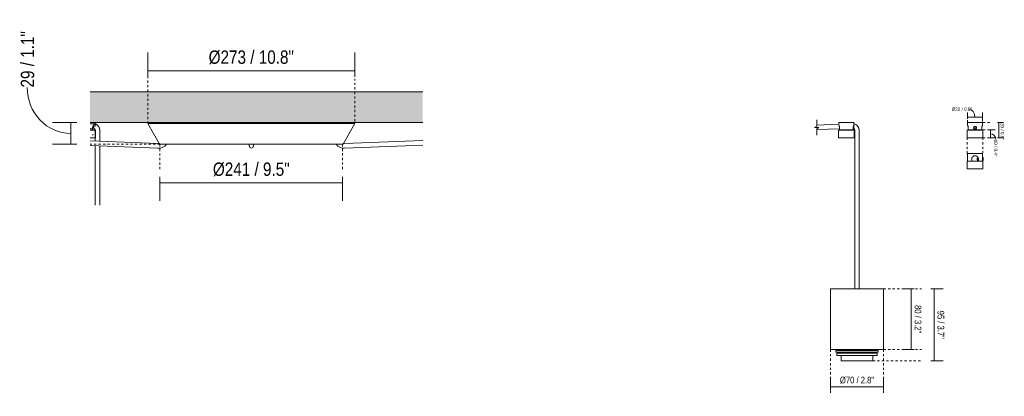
# Model space of a CAD drawing. Header units: millimetres. Extents: x 5395 to 10097, y 397 to 7363.
# Tile 7 of 8: x 8748 to 10048, y 1638 to 2136. Entities that reach past the tile are written whole.
import ezdxf

# ---------------------------------------------------------------- set-up
doc = ezdxf.new("R2010")
doc.units = ezdxf.units.MM
doc.linetypes.add('Dash', pattern=[6, 3, -3])
doc.layers.add('A-ANNO-DIMS', color=7, linetype='Dash', lineweight=9, true_color=0xd2d2d2)
for name, color, linetype, lineweight in [('A-ANNO-DIMS-2', 7, 'Continuous', 9), ('A-ANNO-DIMS-4', 7, 'Continuous', 9), ('A-ANNO-DIMS-8', 7, 'Continuous', 9), ('A-CLNG', 7, 'Continuous', 9), ('E-LITE-EQPM', 7, 'Continuous', 20)]:
    doc.layers.add(name, color=color, linetype=linetype, lineweight=lineweight)
doc.styles.add('Arial Narrow_3', font='ARIALN.TTF', dxfattribs={"height": 17.6})
doc.styles.add('Arial Narrow_4', font='ARIALN.TTF', dxfattribs={"height": 8.8})
doc.styles.add('Arial Narrow_5', font='ARIALN.TTF', dxfattribs={"height": 4.4})
doc.dimstyles.new('FARO_-_2_2mm_Arial_Narrow_mm_Inch_Left_1', dxfattribs={"dimscale": 304.8, "dimtxt": 18.012385, "dimasz": 0, "dimexe": 0.07874, "dimexo": 0.0625, "dimgap": 0.013123, "dimtad": 1, "dimdec": 0, "dimzin": 0, "dimdsep": 46, "dimtxsty": 'Arial Narrow_3', "dimblk1": 'NONE', "dimblk2": 'NONE', "dimsah": 1, "dimcen": 0.09, "dimadec": 0, "dimazin": 0, "dimtfac": 1, "dimtdec": 4, "dimtix": 1, "dimtmove": 1, "dimatfit": 3, "dimfxl": 0.026247, "dimfxlon": 1, "dimtvp": 1, "dimtolj": 1, "dimtzin": 0, "dimarcsym": 2})
doc.dimstyles.new('FARO_-_2_2mm_Arial_Narrow_mm_Inch_Right_1', dxfattribs={"dimscale": 304.8, "dimtxt": 18.012385, "dimasz": 0, "dimexe": 0.07874, "dimexo": 0.0625, "dimgap": 0.013123, "dimtad": 1, "dimdec": 0, "dimzin": 0, "dimdsep": 46, "dimtxsty": 'Arial Narrow_3', "dimblk1": 'NONE', "dimblk2": 'NONE', "dimsah": 1, "dimcen": 0.09, "dimadec": 0, "dimazin": 0, "dimtfac": 1, "dimtdec": 4, "dimtix": 1, "dimtmove": 0, "dimatfit": 3, "dimfxl": 0.026247, "dimfxlon": 1, "dimtvp": 1, "dimtolj": 1, "dimtzin": 0, "dimarcsym": 2})
doc.dimstyles.new('FARO_-_2_2mm_Arial_Narrow_mm_Inch_Right_2', dxfattribs={"dimscale": 304.8, "dimtxt": 9.006193, "dimasz": 0, "dimexe": 0.03937, "dimexo": 0.0625, "dimgap": 0.006562, "dimtad": 1, "dimdec": 0, "dimzin": 0, "dimdsep": 46, "dimtxsty": 'Arial Narrow_4', "dimblk1": 'NONE', "dimblk2": 'NONE', "dimsah": 1, "dimcen": 0.09, "dimadec": 0, "dimazin": 0, "dimtfac": 1, "dimtdec": 4, "dimtix": 1, "dimtmove": 0, "dimatfit": 3, "dimfxl": 0.013123, "dimfxlon": 1, "dimtvp": 1, "dimtolj": 1, "dimtzin": 0, "dimarcsym": 2})
doc.dimstyles.new('FARO_-_2_2mm_Arial_Narrow_mm_Inch_Right_3', dxfattribs={"dimscale": 304.8, "dimtxt": 4.503096, "dimasz": 0, "dimexe": 0.019685, "dimexo": 0.0625, "dimgap": 0.003281, "dimtad": 1, "dimdec": 0, "dimzin": 0, "dimdsep": 46, "dimtxsty": 'Arial Narrow_5', "dimblk1": 'NONE', "dimblk2": 'NONE', "dimsah": 1, "dimcen": 0.09, "dimadec": 0, "dimazin": 0, "dimtfac": 1, "dimtdec": 4, "dimtix": 1, "dimtmove": 1, "dimatfit": 3, "dimfxl": 0.006562, "dimfxlon": 1, "dimtvp": 1, "dimtolj": 1, "dimtzin": 0, "dimarcsym": 2})
doc.dimstyles.new('FARO_-_2_2mm_Arial_Narrow_mm_Inch_Right_4', dxfattribs={"dimscale": 304.8, "dimtxt": 4.503096, "dimasz": 0, "dimexe": 0.019685, "dimexo": 0.0625, "dimgap": 0.003281, "dimtad": 1, "dimdec": 0, "dimzin": 0, "dimdsep": 46, "dimtxsty": 'Arial Narrow_5', "dimblk1": 'NONE', "dimblk2": 'NONE', "dimsah": 1, "dimcen": 0.09, "dimadec": 0, "dimazin": 0, "dimtfac": 1, "dimtdec": 4, "dimtix": 1, "dimtmove": 0, "dimatfit": 3, "dimfxl": 0.006562, "dimfxlon": 1, "dimtvp": 1, "dimtolj": 1, "dimtzin": 0, "dimarcsym": 2})

# ---------------------------------------------------------------- blocks, each defined once
blk = doc.blocks.new('68593-5L_ 68594-5L KOMBO200 - 64314-44-5L SAMBA Black_ribbon beige pendant lamp ø450-5L-712902-Alzado_PDF FLORON')
at = {"layer": 'E-LITE-EQPM', "lineweight": 9}
for p, q in [((7348.3, 1990), (7345, 1990)), ((7345.1, 2000), (7350.9, 2000)), ((7350.2, 1998.2), (7345.1, 1998.1)), ((7348.3, 1990), (7348.3, 1992.7)), ((7348.5, 1990), (7348.5, 1989.8)), ((7351.6, 1990), (7348.5, 1990)), ((7351.4, 1998.2), (7350.2, 1998.2)), ((7350.2, 1992.2), (7350.4, 1992.2)), ((7350.9, 2000), (7351.8, 2000)), ((7351.8, 1994.4), (7351.8, 2000)), ((7351.8, 1989.5), (7351.8, 1983.8)), ((7352.1, 1979.8), (7352.1, 1989.3)), ((7357.8, 1983.8), (7357.8, 1989.5)), ((7345.1, 1979.8), (7351.2, 1979.8)), ((7347.9, 1983.3), (7349.5, 1983.8)), ((7351.2, 1979.8), (7351.9, 1979.8)), ((7351.8, 1983.8), (7351.8, 1975.4)), ((7357.8, 1975.2), (7357.8, 1983.8)), ((7351.8, 1969.2), (7351.8, 1890.8)), ((7357.8, 1890.8), (7357.8, 1969))]:
    blk.add_line(p, q, dxfattribs=at)
at = {"layer": 'E-LITE-EQPM', "lineweight": 9, "flags": 128}
for points in [[(7345.1, 1992.1), (7348.5, 1992.2), (7350.2, 1992.2)], [(7350.7, 1989.8), (7350.6, 1989.8), (7350.4, 1989.8), (7350.2, 1989.8), (7350, 1989.8), (7349.8, 1989.8), (7349.6, 1989.8), (7349.3, 1989.8), (7349.1, 1989.8), (7348.8, 1989.8), (7348.5, 1989.8), (7348.2, 1989.8), (7347.9, 1989.8), (7347.6, 1989.8), (7347.3, 1989.8), (7347, 1989.8), (7346.6, 1989.8), (7346.3, 1989.8), (7345.9, 1989.8), (7345.6, 1989.8), (7345.2, 1989.8), (7345.1, 1989.8)], [(7350.2, 1992.3), (7350.3, 1992.2), (7350.4, 1992.2), (7350.5, 1992.1), (7350.6, 1992), (7350.7, 1992), (7350.7, 1991.9), (7350.8, 1991.8), (7350.9, 1991.8), (7351, 1991.7), (7351, 1991.6), (7351.1, 1991.5), (7351.2, 1991.4), (7351.3, 1991.3), (7351.3, 1991.2), (7351.4, 1991.1), (7351.4, 1991), (7351.5, 1990.9), (7351.5, 1990.8), (7351.6, 1990.6), (7351.6, 1990.5), (7351.6, 1990.4), (7351.7, 1990.3), (7351.7, 1990.1), (7351.7, 1990), (7351.7, 1989.9), (7351.8, 1989.7), (7351.8, 1989.6), (7351.8, 1989.5)], [(7350.6, 1989.8), (7350.7, 1989.8), (7350.9, 1989.8), (7351, 1989.8), (7351.1, 1989.8), (7351.3, 1989.8), (7351.3, 1989.8), (7351.4, 1989.8), (7351.5, 1989.8), (7351.5, 1989.8), (7351.5, 1989.8), (7351.6, 1989.8), (7351.6, 1989.8)], [(7351.6, 1989.8), (7351.6, 1989.8), (7351.5, 1989.8), (7351.5, 1989.8), (7351.4, 1989.8), (7351.4, 1989.8), (7351.3, 1989.8), (7351.2, 1989.8), (7351.1, 1989.8), (7350.9, 1989.8), (7350.8, 1989.8), (7350.7, 1989.8)], [(7357.8, 1989.5), (7357.8, 1989.8), (7357.7, 1990.2), (7357.7, 1990.5), (7357.7, 1990.9), (7357.6, 1991.2), (7357.5, 1991.6), (7357.4, 1991.9), (7357.4, 1992.3), (7357.2, 1992.6), (7357.1, 1992.9), (7357, 1993.2), (7356.8, 1993.6), (7356.7, 1993.9), (7356.5, 1994.2), (7356.3, 1994.5), (7356.1, 1994.8), (7355.9, 1995.1), (7355.7, 1995.3), (7355.5, 1995.6), (7355.3, 1995.9), (7355, 1996.1), (7354.8, 1996.4), (7354.5, 1996.6), (7354.2, 1996.8), (7353.9, 1997), (7353.6, 1997.2), (7353.3, 1997.4), (7353, 1997.6), (7352.7, 1997.7), (7352.4, 1997.9), (7352.1, 1998), (7351.7, 1998.1), (7351.5, 1998.2)], [(7351.6, 1989.8), (7351.6, 1989.8), (7351.6, 1989.8), (7351.6, 1989.8), (7351.6, 1989.8), (7351.7, 1989.8), (7351.7, 1989.8), (7351.7, 1989.8), (7351.7, 1989.7), (7351.7, 1989.7), (7351.8, 1989.7), (7351.8, 1989.7), (7351.8, 1989.7), (7351.8, 1989.7), (7351.8, 1989.7), (7351.8, 1989.7), (7351.9, 1989.7), (7351.9, 1989.7), (7351.9, 1989.6), (7351.9, 1989.6), (7351.9, 1989.6), (7351.9, 1989.6), (7351.9, 1989.6), (7352, 1989.6), (7352, 1989.6), (7352, 1989.5), (7352, 1989.5), (7352, 1989.5), (7352, 1989.5), (7352, 1989.5), (7352, 1989.5), (7352, 1989.4), (7352, 1989.4), (7352, 1989.4), (7352.1, 1989.4), (7352.1, 1989.4), (7352.1, 1989.3), (7352.1, 1989.3), (7352.1, 1989.3), (7352.1, 1989.3), (7352.1, 1989.3)]]:
    blk.add_lwpolyline(points, dxfattribs=at)
at = {"layer": 'E-LITE-EQPM', "lineweight": 9}
for points, knots in [([(7348.3, 1992.7), (7348.3, 1993), (7348.4, 1993.6), (7348.7, 1994.8), (7349.1, 1995.5), (7349.4, 1995.9)], [0, 0, 0, 0, 0.1428571, 0.2857143, 0.5380217, 0.5380217, 0.5380217, 0.5380217]), ([(7351.4, 1998.2), (7351.2, 1998.2), (7350.7, 1997.9), (7350.2, 1996.9), (7349.9, 1995.7), (7349.7, 1994.9), (7349.7, 1994.2), (7349.7, 1993.7), (7349.7, 1993.3), (7349.8, 1992.9), (7349.9, 1992.6), (7350, 1992.5), (7350.1, 1992.4)], [-1, -1, -1, -1, -0.8333333, -0.6666667, -0.5555556, -0.4444444, -0.3888889, -0.3333333, -0.2777778, -0.2222222, -0.1666667, -0.1111111, -0.1111111, -0.1111111, -0.1111111])]:
    blk.add_open_spline(points, degree=3, knots=knots, dxfattribs=at)
blk.add_open_spline([(7351.4, 1998.2), (7351.5, 1998.2), (7351.7, 1998.1), (7351.8, 1998)], degree=3, dxfattribs=at)
blk = doc.blocks.new('64314-1 cable   _Suspended_tensor - 64314 MAMBO_CONGA_SAMBA Black structure pendant lamp with tensioner-568983-Alzado_PDF FLORON')
at = {"layer": 'E-LITE-EQPM'}
for p, q in [((7422, 1998.9), (7421.1, 1998.4)), ((7421.1, 1998.4), (7436.3, 1972.2)), ((7421.1, 1998.4), (7421.5, 1998.4)), ((7422, 1998.9), (7422.4, 1998.9)), ((7422.1, 1998.4), (7423, 1998.4)), ((7423, 1998.9), (7423.9, 1998.9)), ((7424.3, 1998.4), (7425.8, 1998.4)), ((7425.1, 1998.9), (7426.6, 1998.9)), ((7427.6, 1998.4), (7429.8, 1998.4)), ((7428.5, 1998.9), (7430.6, 1998.9)), ((7432.2, 1998.4), (7434.9, 1998.4)), ((7433, 1998.9), (7435.7, 1998.9)), ((7437.9, 1998.4), (7441, 1998.4)), ((7438.6, 1998.9), (7441.9, 1998.9)), ((7444.5, 1998.4), (7448.4, 1998.4)), ((7444.8, 1999.4), (7444.7, 1998.9)), ((7445.4, 1998.9), (7449.1, 1998.9)), ((7452.4, 1998.4), (7456.5, 1998.4)), ((7453, 1998.9), (7457.3, 1998.9)), ((7461.6, 1998.9), (7466.8, 1998.9)), ((7461.6, 1998.4), (7465.9, 1998.4)), ((7470.2, 1998.4), (7475.4, 1998.4)), ((7471.9, 1998.9), (7477.1, 1998.9)), ((7480.5, 1998.4), (7487.4, 1998.4)), ((7482.2, 1998.9), (7487.4, 1998.9)), ((7492.5, 1998.9), (7497.7, 1998.9)), ((7492.5, 1998.4), (7497.7, 1998.4)), ((7504.6, 1998.9), (7509.7, 1998.9)), ((7504.6, 1998.4), (7509.7, 1998.4)), ((7516.6, 1998.9), (7523.4, 1998.9)), ((7516.6, 1998.4), (7521.7, 1998.4)), ((7528.6, 1998.9), (7535.5, 1998.9)), ((7528.6, 1998.4), (7535.5, 1998.4)), ((7540.6, 1998.4), (7547.5, 1998.4)), ((7542.3, 1998.9), (7547.5, 1998.9)), ((7554.4, 1998.9), (7557.8, 1998.9)), ((7554.4, 1998.4), (7557.8, 1998.4)), ((7557.8, 1998.9), (7561.2, 1998.9)), ((7557.8, 1998.4), (7561.2, 1998.4)), ((7568.1, 1998.9), (7575, 1998.9)), ((7568.1, 1998.4), (7575, 1998.4)), ((7580.1, 1998.9), (7587, 1998.9)), ((7580.1, 1998.4), (7587, 1998.4)), ((7592.1, 1998.9), (7599, 1998.9)), ((7593.8, 1998.4), (7599, 1998.4)), ((7605.9, 1998.9), (7611, 1998.9)), ((7605.9, 1998.4), (7611, 1998.4)), ((7617.9, 1998.9), (7623, 1998.9)), ((7617.9, 1998.4), (7623, 1998.4)), ((7628.2, 1998.9), (7633.3, 1998.9)), ((7629, 1998.4), (7635.1, 1998.4)), ((7639.2, 1998.9), (7644.3, 1998.9)), ((7640.2, 1998.4), (7645.4, 1998.4)), ((7648.8, 1998.9), (7653.9, 1998.9)), ((7649.8, 1998.4), (7654.5, 1998.4)), ((7658.3, 1998.9), (7662.5, 1998.9)), ((7659.1, 1998.4), (7663.2, 1998.4)), ((7666.6, 1998.9), (7670.3, 1998.9)), ((7667.3, 1998.4), (7671.1, 1998.4)), ((7671, 1998.9), (7670.8, 1999.4)), ((7673.8, 1998.9), (7677.1, 1998.9)), ((7674.6, 1998.4), (7677.8, 1998.4)), ((7679.4, 1972.2), (7694.5, 1998.4)), ((7680, 1998.9), (7682.7, 1998.9)), ((7680.8, 1998.4), (7683.5, 1998.4)), ((7685.1, 1998.9), (7687.2, 1998.9)), ((7685.9, 1998.4), (7688, 1998.4)), ((7689, 1998.9), (7690.6, 1998.9)), ((7689.9, 1998.4), (7691.4, 1998.4)), ((7691.8, 1998.9), (7692.7, 1998.9)), ((7692.6, 1998.4), (7693.6, 1998.4)), ((7693.3, 1998.9), (7693.7, 1998.9)), ((7694.5, 1998.4), (7693.7, 1998.9)), ((7694.2, 1998.4), (7694.5, 1998.4)), ((7437.1, 1971.3), (7436.7, 1971.5)), ((7457, 1971.1), (7464.3, 1971.1)), ((7482.1, 1971.1), (7514.7, 1971.1)), ((7530.5, 1971.1), (7539, 1971.1)), ((7554.8, 1970.1), (7554.8, 1969.2)), ((7554.8, 1969.2), (7554.8, 1969)), ((7554.8, 1969), (7554.8, 1969)), ((7557.8, 1971.1), (7557.8, 1971.1)), ((7560.8, 1969.2), (7560.8, 1970.1)), ((7560.8, 1969), (7560.8, 1969.2)), ((7560.8, 1969), (7560.8, 1969)), ((7576.7, 1971.1), (7596.6, 1971.1)), ((7609.3, 1971.1), (7609.3, 1971.1)), ((7623.3, 1971.1), (7633.6, 1971.1)), ((7651.4, 1971.1), (7668.5, 1971.1)), ((7669.8, 1971.1), (7668.5, 1971.1)), ((7679, 1971.6), (7678.2, 1971.1))]:
    blk.add_line(p, q, dxfattribs=at)
at = {"layer": 'E-LITE-EQPM', "flags": 128}
for points in [[(7444.8, 1999.4), (7445.3, 2000), (7445.6, 2000)], [(7670.4, 1999.8), (7670.8, 1999.6), (7670.8, 1999.4)], [(7445.9, 1971.1), (7452.3, 1971.1), (7460.4, 1971.1), (7470, 1971.1), (7481, 1971.1), (7493.2, 1971.1), (7506.4, 1971.1), (7520.4, 1971.1), (7535, 1971.1), (7549.9, 1971.1), (7557.8, 1971.1)], [(7554.8, 1971.1), (7554.8, 1969.7), (7554.8, 1969)], [(7557.8, 1966), (7555.7, 1966.9), (7554.8, 1969)], [(7557.8, 1971.1), (7572.9, 1971.1), (7587.7, 1971.1), (7602.1, 1971.1), (7615.7, 1971.1), (7628.4, 1971.1), (7640.1, 1971.1), (7650.4, 1971.1), (7659.3, 1971.1), (7666.6, 1971.1), (7669.8, 1971.1)], [(7560.8, 1969), (7559.9, 1966.8), (7557.8, 1966)], [(7560.8, 1969), (7560.8, 1969.9), (7560.8, 1971.1)]]:
    blk.add_lwpolyline(points, dxfattribs=at)
at = {"layer": 'E-LITE-EQPM'}
for centre, major_axis, ratio, start_param, end_param in [((7557.8, 1969.2), (-3, 0), 0.999241, 0, 0.036829), ((7557.8, 1969.2), (3, 0), 0.99562, 3.141593, 3.178555), ((7557.8, 1969.2), (3, 0), 0.99562, 3.141593, 3.178555), ((7557.8, 1969.1), (3, 0), 0.99562, 3.141593, 3.178555), ((7557.8, 1969.1), (3, 0), 0.99562, 3.403392, 3.443058), ((7557.8, 1969.1), (3, 0), 0.99562, 5.98172, 6.021386), ((7557.8, 1969.2), (3, 0), 0.999241, 6.246357, 6.283185), ((7557.8, 1969.2), (3, 0), 0.99562, 6.246223, 6.283185), ((7557.8, 1969.2), (3, 0), 0.99562, 6.246223, 6.283185), ((7557.8, 1969.1), (3, 0), 0.99562, 6.246223, 6.283185)]:
    blk.add_ellipse(centre, major_axis=major_axis, ratio=ratio, start_param=start_param, end_param=end_param, dxfattribs=at)
blk = doc.blocks.new('64314-1 cable   _Suspended_tensor - 64314 MAMBO_CONGA_SAMBA Black structure pendant lamp with tensioner-570366-Alzado_PDF FLORON')
at = {"layer": 'E-LITE-EQPM'}
for p, q in [((7422, 1998.9), (7421.1, 1998.4)), ((7421.1, 1998.4), (7436.3, 1972.2)), ((7421.1, 1998.4), (7421.2, 1998.4)), ((7421.5, 1998.4), (7422.1, 1998.4)), ((7422, 1998.9), (7422.1, 1998.9)), ((7422.4, 1998.9), (7423, 1998.9)), ((7423, 1998.4), (7424.3, 1998.4)), ((7423.9, 1998.9), (7425.1, 1998.9)), ((7425.8, 1998.4), (7427.6, 1998.4)), ((7426.6, 1998.9), (7428.5, 1998.9)), ((7429.8, 1998.4), (7432.2, 1998.4)), ((7430.6, 1998.9), (7433, 1998.9)), ((7434.9, 1998.4), (7437.9, 1998.4)), ((7435.7, 1998.9), (7438.6, 1998.9)), ((7441, 1998.4), (7444.5, 1998.4)), ((7441.9, 1998.9), (7445.4, 1998.9)), ((7444.8, 1999.4), (7444.7, 1998.9)), ((7448.4, 1998.4), (7452.4, 1998.4)), ((7449.1, 1998.9), (7453, 1998.9)), ((7456.5, 1998.4), (7461.6, 1998.4)), ((7457.3, 1998.9), (7461.6, 1998.9)), ((7465.9, 1998.4), (7470.2, 1998.4)), ((7466.8, 1998.9), (7471.9, 1998.9)), ((7475.4, 1998.4), (7480.5, 1998.4)), ((7477.1, 1998.9), (7482.2, 1998.9)), ((7487.4, 1998.9), (7492.5, 1998.9)), ((7487.4, 1998.4), (7492.5, 1998.4)), ((7497.7, 1998.9), (7504.6, 1998.9)), ((7497.7, 1998.4), (7504.6, 1998.4)), ((7509.7, 1998.9), (7516.6, 1998.9)), ((7509.7, 1998.4), (7516.6, 1998.4)), ((7521.7, 1998.9), (7528.6, 1998.9)), ((7521.7, 1998.4), (7528.6, 1998.4)), ((7535.5, 1998.9), (7542.3, 1998.9)), ((7535.5, 1998.4), (7542.3, 1998.4)), ((7547.5, 1998.9), (7554.4, 1998.9)), ((7547.5, 1998.4), (7554.4, 1998.4)), ((7561.2, 1998.9), (7568.1, 1998.9)), ((7561.2, 1998.4), (7568.1, 1998.4)), ((7573.2, 1998.9), (7580.1, 1998.9)), ((7573.2, 1998.4), (7580.1, 1998.4)), ((7587, 1998.9), (7593.9, 1998.9)), ((7587, 1998.4), (7593.9, 1998.4)), ((7599, 1998.9), (7605.9, 1998.9)), ((7599, 1998.4), (7605.9, 1998.4)), ((7611, 1998.9), (7617.9, 1998.9)), ((7611, 1998.4), (7617.9, 1998.4)), ((7623, 1998.9), (7628.2, 1998.9)), ((7623, 1998.4), (7629, 1998.4)), ((7633.3, 1998.9), (7639.2, 1998.9)), ((7635, 1998.4), (7640.2, 1998.4)), ((7644.3, 1998.9), (7648.8, 1998.9)), ((7645.3, 1998.4), (7649.8, 1998.4)), ((7653.9, 1998.9), (7658.3, 1998.9)), ((7654.5, 1998.4), (7659.1, 1998.4)), ((7662.5, 1998.9), (7666.6, 1998.9)), ((7663.2, 1998.4), (7667.3, 1998.4)), ((7670.3, 1998.9), (7673.8, 1998.9)), ((7671, 1998.9), (7670.8, 1999.4)), ((7671.1, 1998.4), (7674.6, 1998.4)), ((7677.1, 1998.9), (7680, 1998.9)), ((7677.8, 1998.4), (7680.8, 1998.4)), ((7679.4, 1972.2), (7694.5, 1998.4)), ((7682.7, 1998.9), (7685.1, 1998.9)), ((7683.5, 1998.4), (7685.9, 1998.4)), ((7687.2, 1998.9), (7689, 1998.9)), ((7688, 1998.4), (7689.9, 1998.4)), ((7690.6, 1998.9), (7691.8, 1998.9)), ((7691.4, 1998.4), (7692.6, 1998.4)), ((7692.7, 1998.9), (7693.3, 1998.9)), ((7693.6, 1998.9), (7693.7, 1998.9)), ((7693.6, 1998.4), (7694.2, 1998.4)), ((7694.5, 1998.4), (7693.7, 1998.9)), ((7694.5, 1998.4), (7694.5, 1998.4)), ((7437.1, 1971.3), (7436.7, 1971.5)), ((7457, 1971.1), (7464.3, 1971.1)), ((7482.1, 1971.1), (7514.7, 1971.1)), ((7530.5, 1971.1), (7539, 1971.1)), ((7557.8, 1971.1), (7557.8, 1971.1)), ((7576.7, 1971.1), (7596.6, 1971.1)), ((7609.3, 1971.1), (7609.3, 1971.1)), ((7623.3, 1971.1), (7633.6, 1971.1)), ((7651.4, 1971.1), (7668.5, 1971.1)), ((7669.8, 1971.1), (7668.5, 1971.1)), ((7670.5, 1970.4), (7670.6, 1970.3)), ((7679, 1971.6), (7678.2, 1971.1)), ((7680.8, 1972.1), (7679.4, 1972.3))]:
    blk.add_line(p, q, dxfattribs=at)
at = {"layer": 'E-LITE-EQPM', "flags": 128}
for points in [[(7444.8, 1999.4), (7445.3, 2000), (7445.6, 2000)], [(7670.5, 1999.8), (7670.8, 1999.6), (7670.8, 1999.4)], [(7445.9, 1971.1), (7452.3, 1971.1), (7460.4, 1971.1), (7470, 1971.1), (7481, 1971.1), (7493.2, 1971.1), (7506.4, 1971.1), (7520.4, 1971.1), (7535, 1971.1), (7549.9, 1971.1), (7565, 1971.1), (7580, 1971.1), (7594.6, 1971.1), (7608.6, 1971.1), (7621.9, 1971.1), (7634.1, 1971.1), (7645.2, 1971.1), (7654.8, 1971.1), (7663, 1971.1), (7669.5, 1971.1), (7669.8, 1971.1)], [(7679.3, 1966.1), (7679.4, 1966), (7679.8, 1966)]]:
    blk.add_lwpolyline(points, dxfattribs=at)
blk = doc.blocks.new('64314-1 cable   _Suspended_tensor - 64314 MAMBO_CONGA_SAMBA Black structure pendant lamp with tensioner-570366-Alzado_PDF LH')
at = {"layer": 'E-LITE-EQPM'}
for p, q in [((8333.7, 1997.6), (8304.6, 1996.4)), ((8304.6, 1990.4), (8334.7, 1991.6)), ((8333.4, 1989.3), (8333.4, 1979.8)), ((8333.7, 2000), (8333.7, 1997.2)), ((8333.7, 2000), (8353.7, 2000)), ((8333.8, 1989.7), (8333.9, 1989.8)), ((8334.7, 1992.7), (8334.7, 1990)), ((8352.7, 1990), (8334.7, 1990)), ((8338.3, 1990), (8338.3, 1989.8)), ((8349.1, 1989.8), (8349.1, 1990)), ((8352.7, 1990), (8352.7, 1992.7)), ((8352.7, 1992.2), (8353.1, 1992.2)), ((8354.2, 1998.2), (8353.6, 1998.2)), ((8353.7, 1997.7), (8353.7, 2000)), ((8354, 1979.8), (8354, 1989.3)), ((8354.8, 1989.5), (8354.8, 1983.8)), ((8360.9, 1983.8), (8360.9, 1989.5)), ((8333.4, 1979.8), (8354, 1979.8)), ((8354.8, 1983.8), (8354.8, 1780)), ((8360.9, 1780), (8360.9, 1983.8)), ((8330.1, 1698.7), (8330.1, 1696.7)), ((8330.1, 1698.7), (8375.2, 1698.7)), ((8330.1, 1696.7), (8375.2, 1696.7)), ((8331.1, 1695.1), (8331.1, 1692.2)), ((8331.1, 1695.1), (8374.5, 1695.1)), ((8331.1, 1692.2), (8374.5, 1692.2)), ((8337.1, 1692.2), (8337.1, 1685.2)), ((8337.8, 1696.7), (8337.8, 1695.1)), ((8340.1, 1700), (8340.1, 1698.7)), ((8374.5, 1695.1), (8384.5, 1695.1)), ((8374.5, 1692.2), (8384.5, 1692.2)), ((8375.2, 1698.7), (8385.6, 1698.7)), ((8375.2, 1696.7), (8385.6, 1696.7)), ((8375.6, 1698.7), (8375.6, 1700)), ((8377.9, 1695.1), (8377.9, 1696.7)), ((8378.6, 1685.2), (8378.6, 1692.2)), ((8384.6, 1692.2), (8384.6, 1695.1)), ((8385.6, 1696.7), (8385.6, 1698.7)), ((8337.1, 1685.2), (8370.8, 1685.2)), ((8370.8, 1685.2), (8378.6, 1685.2))]:
    blk.add_line(p, q, dxfattribs=at)
at = {"layer": 'E-LITE-EQPM', "flags": 128}
for points in [[(8333.4, 1989.3), (8333.6, 1989.7), (8333.7, 1989.7)], [(8353.5, 1989.8), (8353, 1989.8), (8351.7, 1989.8), (8349.7, 1989.8), (8347.1, 1989.8), (8344.2, 1989.8), (8341.2, 1989.8), (8338.5, 1989.8), (8336.2, 1989.8), (8334.7, 1989.8), (8333.9, 1989.8), (8333.9, 1989.8)], [(8353.1, 1992.2), (8354.4, 1991.1), (8354.8, 1989.6), (8354.8, 1989.5)], [(8353.3, 1989.8), (8353.4, 1989.8), (8353.5, 1989.8)], [(8353.7, 1989.6), (8353.9, 1989.5), (8354, 1989.3)], [(8360.9, 1989.5), (8360.4, 1992.3), (8359.1, 1994.8), (8357.1, 1996.8), (8354.5, 1998.1), (8354.2, 1998.2)]]:
    blk.add_lwpolyline(points, dxfattribs=at)
at = {"layer": 'E-LITE-EQPM'}
for points, knots in [([(8334, 1996.2), (8334.1, 1996), (8334.2, 1995.5), (8334.4, 1994.9), (8334.5, 1994.5), (8334.6, 1994.1), (8334.6, 1993.8), (8334.7, 1993.3), (8334.7, 1992.9), (8334.7, 1992.7)], [0.4004282, 0.4004282, 0.4004282, 0.4004282, 0.5714286, 0.6785714, 0.7321429, 0.7857143, 0.8392857, 0.8928571, 1, 1, 1, 1]), ([(8352.7, 1992.7), (8352.7, 1993), (8352.7, 1993.6), (8352.9, 1994.8), (8353.1, 1995.6), (8353.3, 1996)], [0, 0, 0, 0, 0.1428571, 0.2857143, 0.5474976, 0.5474976, 0.5474976, 0.5474976]), ([(8354.2, 1998.2), (8354.2, 1998.2), (8354.1, 1997.9), (8354, 1996.9), (8353.8, 1995.7), (8353.7, 1994.9), (8353.5, 1994.2), (8353.5, 1993.7), (8353.4, 1993.3), (8353.3, 1992.9), (8353.2, 1992.6), (8353.2, 1992.3), (8353.2, 1992.2), (8353.1, 1992.2)], [-1, -1, -1, -1, -0.833333, -0.666667, -0.555556, -0.444444, -0.388889, -0.333333, -0.277778, -0.222222, -0.166667, -0.111111, 0, 0, 0, 0])]:
    blk.add_open_spline(points, degree=3, knots=knots, dxfattribs=at)
blk = doc.blocks.new('canopy_soporte - canopy-557651-Alzado_PDF SP')
at = {"layer": 'E-LITE-EQPM'}
for p, q in [((5546.7, 1989.3), (5546.7, 1979.8)), ((5547, 2000), (5547, 1997)), ((5547, 2000), (5567, 2000)), ((5548, 1992.7), (5548, 1990)), ((5566, 1990), (5548, 1990)), ((5551.6, 1990), (5551.6, 1989.8)), ((5555.5, 1993.3), (5557, 1994.4)), ((5556.1, 1991.5), (5555.5, 1993.3)), ((5557, 1991.5), (5556.1, 1991.5)), ((5557, 1994.4), (5558.5, 1993.3)), ((5557.9, 1991.5), (5557, 1991.5)), ((5558.5, 1993.3), (5557.9, 1991.5)), ((5562.4, 1989.8), (5562.4, 1990)), ((5566, 1990), (5566, 1992.7)), ((5567, 1997), (5567, 2000)), ((5567.3, 1979.8), (5567.3, 1989.3)), ((5546.7, 1979.8), (5567.3, 1979.8))]:
    blk.add_line(p, q, dxfattribs=at)
at = {"layer": 'E-LITE-EQPM', "flags": 128}
for points in [[(5546.7, 1989.3), (5546.9, 1989.7), (5547, 1989.7)], [(5566.8, 1989.8), (5566.6, 1989.8), (5565.9, 1989.8), (5564.9, 1989.8), (5563.5, 1989.8), (5561.8, 1989.8), (5560, 1989.8), (5558, 1989.8), (5555.9, 1989.8), (5553.9, 1989.8), (5552, 1989.8), (5550.4, 1989.8), (5549, 1989.8), (5548, 1989.8), (5547.4, 1989.8), (5547.2, 1989.8)], [(5567, 1989.6), (5567.2, 1989.6), (5567.3, 1989.3)]]:
    blk.add_lwpolyline(points, dxfattribs=at)
at = {"layer": 'E-LITE-EQPM'}
for start, end in [(90, 270), (270, 90)]:
    blk.add_arc((5557, 1992.8), 2, start, end, dxfattribs=at)
for points, knots in [([(5547, 1997), (5547, 1997), (5547, 1996.9), (5547.2, 1996.5), (5547.5, 1995.7), (5547.7, 1994.9), (5547.8, 1994.5), (5547.9, 1994.1), (5547.9, 1993.8), (5548, 1993.3), (5548, 1992.9), (5548, 1992.7)], [0, 0, 0, 0, 0.142857, 0.285714, 0.571429, 0.678571, 0.732143, 0.785714, 0.839286, 0.892857, 1, 1, 1, 1]), ([(5558.9, 1992.1), (5558.8, 1992), (5558.7, 1991.8), (5558.5, 1991.5), (5558.3, 1991.3), (5558, 1991.1), (5557.7, 1990.9), (5557.3, 1990.8), (5557, 1990.8), (5556.7, 1990.8), (5556.4, 1990.9), (5556.1, 1991), (5555.7, 1991.3), (5555.4, 1991.6), (5555.1, 1992.1), (5555, 1992.5), (5555, 1992.8)], [0.1111111, 0.1111111, 0.1111111, 0.1111111, 0.1666667, 0.2222222, 0.2777778, 0.3333333, 0.3888889, 0.4444444, 0.5138889, 0.5486111, 0.5833333, 0.6527778, 0.7222222, 0.7916667, 0.8611111, 1, 1, 1, 1]), ([(5555.1, 1993.5), (5555.2, 1993.6), (5555.3, 1993.8), (5555.5, 1994.1), (5555.7, 1994.3), (5556, 1994.5), (5556.3, 1994.7), (5556.7, 1994.8), (5557, 1994.8), (5557.3, 1994.8), (5557.6, 1994.7), (5557.9, 1994.6), (5558.3, 1994.3), (5558.6, 1994), (5558.9, 1993.5), (5559, 1993.1), (5559, 1992.8)], [0.1111111, 0.1111111, 0.1111111, 0.1111111, 0.1666667, 0.2222222, 0.2777778, 0.3333333, 0.3888889, 0.4444444, 0.5138889, 0.5486111, 0.5833333, 0.6527778, 0.7222222, 0.7916667, 0.8611111, 1, 1, 1, 1]), ([(5558.5, 1991.5), (5558.5, 1991.4), (5558.3, 1991.3), (5558, 1991.1), (5557.7, 1990.9), (5557.3, 1990.8), (5557, 1990.8), (5556.7, 1990.8), (5556.4, 1990.9), (5556.1, 1991), (5555.7, 1991.3), (5555.5, 1991.5), (5555.4, 1991.6)], [0.2222222, 0.2222222, 0.2222222, 0.2222222, 0.2777778, 0.3333333, 0.3888889, 0.4444444, 0.5138889, 0.5486111, 0.5833333, 0.6527778, 0.7222222, 0.7916667, 0.7916667, 0.7916667, 0.7916667]), ([(5555.5, 1994.1), (5555.5, 1994.2), (5555.7, 1994.3), (5556, 1994.5), (5556.3, 1994.7), (5556.7, 1994.8), (5557, 1994.8), (5557.3, 1994.8), (5557.6, 1994.7), (5557.9, 1994.6), (5558.3, 1994.3), (5558.5, 1994.1), (5558.6, 1994)], [0.2222222, 0.2222222, 0.2222222, 0.2222222, 0.2777778, 0.3333333, 0.3888889, 0.4444444, 0.5138889, 0.5486111, 0.5833333, 0.6527778, 0.7222222, 0.7916667, 0.7916667, 0.7916667, 0.7916667]), ([(5566, 1992.7), (5566, 1993), (5566, 1993.6), (5566.2, 1994.9), (5566.6, 1996), (5566.9, 1996.8), (5567, 1997), (5567, 1997)], [0, 0, 0, 0, 0.142857, 0.285714, 0.571429, 0.785714, 1, 1, 1, 1])]:
    blk.add_open_spline(points, degree=3, knots=knots, dxfattribs=at)
for points in [[(5555.2, 1992), (5555.2, 1992), (5555.1, 1992.1), (5555.1, 1992.1)], [(5558.8, 1993.6), (5558.8, 1993.6), (5558.9, 1993.5), (5558.9, 1993.5)]]:
    blk.add_open_spline(points, degree=3, dxfattribs=at)
blk = doc.blocks.new('canopy_soporte - canopy-V1-Alzado_PDF SP')
at = {"layer": 'E-LITE-EQPM'}
for p, q in [((5547, 1959), (5547, 1949)), ((5547, 1959), (5557, 1959)), ((5552.6, 1949), (5552.6, 1951.7)), ((5557, 1959), (5567, 1959)), ((5560.7, 1953.8), (5559.7, 1952.8)), ((5559.7, 1952.8), (5559.7, 1950.8)), ((5559.7, 1950.8), (5560.7, 1949.8)), ((5560.8, 1953.8), (5560.7, 1953.8)), ((5560.7, 1949.8), (5560.7, 1953.8)), ((5560.7, 1949.8), (5561.4, 1949.8)), ((5561.4, 1951.7), (5561.4, 1949)), ((5567, 1953.8), (5567, 1959)), ((5567.7, 1953.8), (5567, 1953.8)), ((5567, 1949.8), (5567.7, 1949.8)), ((5567, 1949), (5567, 1949.8)), ((5567.7, 1953.8), (5567.7, 1949.8)), ((5546.7, 1948.3), (5546.7, 1938.8)), ((5546.7, 1938.8), (5557, 1938.8)), ((5552.6, 1949), (5547, 1949)), ((5550.1, 1949), (5550.1, 1948.8)), ((5552.6, 1948.8), (5552.6, 1949)), ((5557, 1938.8), (5567.3, 1938.8)), ((5561.4, 1949), (5561.4, 1948.8)), ((5567, 1949), (5561.4, 1949)), ((5563.9, 1948.8), (5563.9, 1949)), ((5567.3, 1938.8), (5567.3, 1948.3))]:
    blk.add_line(p, q, dxfattribs=at)
at = {"layer": 'E-LITE-EQPM', "flags": 128}
for points in [[(5546.7, 1948.3), (5546.9, 1948.7), (5547.2, 1948.8)], [(5557, 1948.8), (5555, 1948.8), (5553, 1948.8), (5551.2, 1948.8), (5549.7, 1948.8), (5548.5, 1948.8), (5547.7, 1948.8), (5547.3, 1948.8), (5547.2, 1948.8)], [(5547.2, 1948.8), (5547.4, 1948.8), (5548.1, 1948.8), (5549.1, 1948.8), (5549.2, 1948.8)], [(5566.8, 1948.8), (5566.6, 1948.8), (5565.9, 1948.8), (5564.9, 1948.8), (5563.5, 1948.8), (5561.8, 1948.8), (5560, 1948.8), (5558, 1948.8), (5557, 1948.8)], [(5564.8, 1948.8), (5565.5, 1948.8), (5566.3, 1948.8), (5566.7, 1948.8), (5566.8, 1948.8)], [(5566.8, 1948.8), (5567.2, 1948.6), (5567.3, 1948.3)]]:
    blk.add_lwpolyline(points, dxfattribs=at)
at = {"layer": 'E-LITE-EQPM'}
for points, knots in [([(5552.6, 1951.7), (5552.6, 1952), (5552.7, 1952.6), (5553.2, 1953.9), (5554.1, 1955), (5555.5, 1955.8), (5556.5, 1956), (5557, 1956)], [0, 0, 0, 0, 0.142857, 0.285714, 0.571429, 0.785714, 1, 1, 1, 1]), ([(5557, 1956), (5557.3, 1956), (5558, 1955.9), (5559.2, 1955.5), (5560.2, 1954.7), (5560.8, 1953.9), (5561, 1953.5), (5561.1, 1953.1), (5561.2, 1952.8), (5561.3, 1952.3), (5561.4, 1951.9), (5561.4, 1951.7)], [0, 0, 0, 0, 0.142857, 0.285714, 0.571429, 0.678571, 0.732143, 0.785714, 0.839286, 0.892857, 1, 1, 1, 1]), ([(5567, 1953.7), (5567, 1953.7), (5567, 1953.8), (5567, 1953.8), (5567, 1953.8)], [0.3888889, 0.3888889, 0.3888889, 0.3888889, 0.4444444, 0.5138889, 0.5138889, 0.5138889, 0.5138889])]:
    blk.add_open_spline(points, degree=3, knots=knots, dxfattribs=at)
for points in [[(5566.8, 1951.8), (5566.8, 1951.9), (5566.8, 1952.2), (5566.8, 1952.5), (5566.8, 1952.8), (5566.9, 1953), (5566.9, 1953.1)], [(5566.8, 1951.1), (5566.8, 1951.3), (5566.8, 1951.6), (5566.8, 1951.8)], [(5566.9, 1950.6), (5566.9, 1950.7), (5566.8, 1950.8), (5566.8, 1951)], [(5566.9, 1953.3), (5566.9, 1953.4), (5566.9, 1953.5), (5566.9, 1953.5)], [(5567, 1950), (5566.9, 1950.1), (5566.9, 1950.2), (5566.9, 1950.3)], [(5567, 1949.8), (5567, 1949.8), (5567, 1949.8), (5567, 1949.9), (5567, 1949.9)]]:
    blk.add_open_spline(points, degree=3, dxfattribs=at)
blk = doc.blocks.new('DIMBLOCK10-Alzado_PDF FLORON')
at = {"layer": 'A-ANNO-DIMS-8', "color": 251, "true_color": 0x5b5b5b, "transparency": 16777216}
for p, q in [((8917.1, 2060.2), (8917.1, 2092.2)), ((9190.5, 2060.2), (9190.5, 2092.2)), ((8917.1, 2068.2), (9190.5, 2068.2)), ((8917.1, 2068.2), (8917.1, 2060.2)), ((9190.5, 2068.2), (9190.5, 2060.2))]:
    blk.add_line(p, q, dxfattribs=at)
at = {"layer": 'A-ANNO-DIMS-8', "color": 0, "transparency": 16777216, "insert": (8997.5, 2095), "char_height": 17.6, "width": 135.179, "attachment_point": 1, "line_spacing_factor": 0.974696, "style": 'Arial Narrow_3'}
blk.add_mtext('Ø273 / 10.8"', dxfattribs=at)
blk = doc.blocks.new('_None')
blk = doc.blocks.new('DIMBLOCK11-Alzado_PDF FLORON')
at = {"layer": 'A-ANNO-DIMS-8', "color": 251, "true_color": 0x5b5b5b, "transparency": 16777216}
for p, q in [((8933.2, 1928.2), (8933.2, 1896.2)), ((8933.2, 1920.2), (8933.2, 1928.2)), ((9174.4, 1928.2), (9174.4, 1896.2)), ((9174.4, 1920.2), (9174.4, 1928.2)), ((8933.2, 1920.2), (9174.4, 1920.2))]:
    blk.add_line(p, q, dxfattribs=at)
at = {"layer": 'A-ANNO-DIMS-8', "color": 0, "transparency": 16777216, "insert": (9003.1, 1947), "char_height": 17.6, "width": 121.798, "attachment_point": 1, "line_spacing_factor": 0.974696, "style": 'Arial Narrow_3'}
blk.add_mtext('Ø241 / 9.5"', dxfattribs=at)
blk = doc.blocks.new('DIMBLOCK12-Alzado_PDF FLORON')
at = {"layer": 'A-ANNO-DIMS-8', "color": 251, "true_color": 0x5b5b5b, "transparency": 16777216}
for p, q in [((8823.4, 2000), (8791.4, 2000)), ((8815.4, 2000), (8815.4, 1971.1)), ((8815.4, 2000), (8823.4, 2000)), ((8823.4, 1971.1), (8791.4, 1971.1)), ((8815.4, 1971.1), (8823.4, 1971.1))]:
    blk.add_line(p, q, dxfattribs=at)
blk.add_ellipse((8815.4, 2046.1), major_axis=(0, 60.6), ratio=0.9469, start_param=1.570796, end_param=3.141593, dxfattribs=at)
at = {"layer": 'A-ANNO-DIMS-8', "color": 0, "transparency": 16777216, "insert": (8749.6, 2046.1), "char_height": 17.6, "width": 89.547, "attachment_point": 1, "rotation": 90, "line_spacing_factor": 0.974696, "style": 'Arial Narrow_3'}
blk.add_mtext('29 / 1.1"', dxfattribs=at)
blk = doc.blocks.new('DIMBLOCK14-Alzado_PDF LH')
at = {"layer": 'A-ANNO-DIMS-4', "color": 251, "true_color": 0x5b5b5b, "transparency": 16777216}
for p, q in [((9818.4, 1650.4), (9818.4, 1662.7)), ((9818.4, 1650.7), (9888.4, 1650.7)), ((9818.4, 1650.7), (9818.4, 1646.7)), ((9888.4, 1650.4), (9888.4, 1662.7)), ((9888.4, 1650.7), (9888.4, 1646.7))]:
    blk.add_line(p, q, dxfattribs=at)
at = {"layer": 'A-ANNO-DIMS-4', "color": 0, "transparency": 16777216, "insert": (9830.8, 1664.1), "char_height": 8.8, "width": 54.209, "attachment_point": 1, "line_spacing_factor": 0.974696, "style": 'Arial Narrow_4'}
blk.add_mtext('Ø70 / 2.8"', dxfattribs=at)
blk = doc.blocks.new('DIMBLOCK15-Alzado_PDF LH')
at = {"layer": 'A-ANNO-DIMS-4', "color": 251, "true_color": 0x5b5b5b, "transparency": 16777216}
for p, q in [((9925.1, 1780), (9912.9, 1780)), ((9924.9, 1700), (9924.9, 1780)), ((9924.9, 1780), (9928.9, 1780)), ((9925.1, 1700), (9912.9, 1700)), ((9924.9, 1700), (9928.9, 1700))]:
    blk.add_line(p, q, dxfattribs=at)
at = {"layer": 'A-ANNO-DIMS-4', "color": 0, "transparency": 16777216, "insert": (9938.3, 1758.7), "char_height": 8.8, "width": 44.774, "attachment_point": 1, "rotation": 270, "line_spacing_factor": 0.974696, "style": 'Arial Narrow_4'}
blk.add_mtext('80 / 3.2"', dxfattribs=at)
blk = doc.blocks.new('DIMBLOCK16-Alzado_PDF LH')
at = {"layer": 'A-ANNO-DIMS-4', "color": 251, "true_color": 0x5b5b5b, "transparency": 16777216}
for p, q in [((9951, 1780), (9967, 1780)), ((9955, 1780), (9951, 1780)), ((9955, 1685.2), (9955, 1780)), ((9951, 1685.2), (9967, 1685.2)), ((9955, 1685.2), (9951, 1685.2))]:
    blk.add_line(p, q, dxfattribs=at)
at = {"layer": 'A-ANNO-DIMS-4', "color": 0, "transparency": 16777216, "insert": (9968.4, 1751.3), "char_height": 8.8, "width": 44.774, "attachment_point": 1, "rotation": 270, "line_spacing_factor": 0.974696, "style": 'Arial Narrow_4'}
blk.add_mtext('95 / 3.7"', dxfattribs=at)
blk = doc.blocks.new('DIMBLOCK17-Alzado_PDF SP')
at = {"layer": 'A-ANNO-DIMS-2', "color": 251, "true_color": 0x5b5b5b, "transparency": 16777216}
for p, q in [((9999.2, 2006.4), (9999.2, 2012.9)), ((9999.2, 2006.9), (10019, 2006.9)), ((9999.2, 2006.9), (9999.2, 2004.9)), ((10019, 2006.4), (10019, 2012.9)), ((10019, 2006.9), (10019, 2004.9))]:
    blk.add_line(p, q, dxfattribs=at)
blk.add_ellipse((10000.9, 2006.9), major_axis=(0, 10.7), ratio=0.763614, start_param=4.712389, end_param=6.283185, dxfattribs=at)
at = {"layer": 'A-ANNO-DIMS-2', "color": 0, "transparency": 16777216, "insert": (9978.3, 2019.7), "char_height": 4.4, "width": 27.104, "attachment_point": 1, "line_spacing_factor": 0.974696, "style": 'Arial Narrow_5'}
blk.add_mtext('Ø20 / 0.8"', dxfattribs=at)
blk = doc.blocks.new('DIMBLOCK18-Alzado_PDF SP')
at = {"layer": 'A-ANNO-DIMS-2', "color": 251, "true_color": 0x5b5b5b, "transparency": 16777216}
for p, q in [((10027.5, 1990), (10035.5, 1990)), ((10029.5, 1990), (10027.5, 1990)), ((10029.5, 1990), (10029.5, 1979.8)), ((10027.5, 1979.8), (10035.5, 1979.8)), ((10029.5, 1979.8), (10027.5, 1979.8))]:
    blk.add_line(p, q, dxfattribs=at)
blk.add_ellipse((10029.5, 1977.2), major_axis=(0, 7.68), ratio=0.927685, start_param=4.712389, end_param=6.283185, dxfattribs=at)
at = {"layer": 'A-ANNO-DIMS-2', "color": 0, "transparency": 16777216, "insert": (10038.7, 1977.2), "char_height": 4.4, "width": 22.387, "attachment_point": 1, "rotation": 270, "line_spacing_factor": 0.974696, "style": 'Arial Narrow_5'}
blk.add_mtext('10 / 0.4"', dxfattribs=at)
blk = doc.blocks.new('DIMBLOCK19-Alzado_PDF SP')
at = {"layer": 'A-ANNO-DIMS-2', "color": 251, "true_color": 0x5b5b5b, "transparency": 16777216}
for p, q in [((10038.7, 2000), (10046.7, 2000)), ((10040.7, 2000), (10038.7, 2000)), ((10040.7, 2000), (10040.7, 1979.8)), ((10038.7, 1979.8), (10046.7, 1979.8)), ((10040.7, 1979.8), (10038.7, 1979.8))]:
    blk.add_line(p, q, dxfattribs=at)
at = {"layer": 'A-ANNO-DIMS-2', "color": 0, "transparency": 16777216, "insert": (10047.4, 1999.2), "char_height": 4.4, "width": 22.387, "attachment_point": 1, "rotation": 270, "line_spacing_factor": 0.974696, "style": 'Arial Narrow_5'}
blk.add_mtext('20 / 0.8"', dxfattribs=at)

msp = doc.modelspace()

# ---------------------------------------------------------------- hatches: boundary and pattern name
at = {"layer": 'A-CLNG', "true_color": 0xe8e8e8}
msp.add_hatch(color=254, dxfattribs=at).paths.add_polyline_path([(9043.5, 2000), (9280.2, 2000), (9280.2, 2040.5), (8841, 2040.5), (8841.1, 2000), (9041.8, 2000)], flags=0)

# ---------------------------------------------------------------- linework, layer by layer
at = {"layer": 'A-ANNO-DIMS'}
for p, q in [((8917.1, 1998.4), (8917.1, 2064.4)), ((9190.5, 2001.4), (9190.5, 2057.4)), ((9999.2, 2000), (9999.2, 2006.4)), ((10019, 2001.4), (10019, 2006.4)), ((10028.7, 2000), (10019.5, 2000)), ((10028.7, 1990), (10019.5, 1990)), ((9998.9, 1979.8), (9998.9, 1959)), ((10019.5, 1979.8), (10019.5, 1959.8)), ((10028.5, 1979.8), (10019.5, 1979.8)), ((8933.2, 1971.1), (8841, 1971.1)), ((8933.2, 1971.1), (8933.2, 1935.2)), ((9174.4, 1971.2), (9174.4, 1935.2)), ((9888.4, 1780), (9938.4, 1780)), ((9818.4, 1700), (9818.4, 1643)), ((9888.4, 1700), (9938.4, 1700)), ((9888.4, 1700), (9888.4, 1643)), ((9874.1, 1685.2), (9938.4, 1685.2))]:
    msp.add_line(p, q, dxfattribs=at)
at = {"layer": 'A-CLNG'}
for p, q in [((8841, 2040.5), (9280.2, 2040.5)), ((9280.2, 2000), (8847.7, 2000))]:
    msp.add_line(p, q, dxfattribs=at)
at = {"layer": 'E-LITE-EQPM'}
for p, q in [((9800.1, 2003.2), (9800.1, 1994.9)), ((9797.1, 1993.2), (9800.1, 1994.9)), ((9800.1, 1993.2), (9797.1, 1993.2)), ((9800.1, 1993.2), (9803.1, 1993.2)), ((9803.1, 1993.2), (9800.1, 1991.4)), ((9800.1, 1991.4), (9800.1, 1983.2)), ((8841, 1975.7), (8930.9, 1972.1)), ((9280.2, 1976.3), (9176.8, 1972.1)), ((8930.6, 1965.9), (8841, 1969.5)), ((8932.3, 1972.2), (8932.9, 1971.1)), ((8932.9, 1971.1), (8941.8, 1971.1)), ((9174.7, 1971.1), (9165.8, 1971.1)), ((9175.4, 1972.2), (9174.7, 1971.1)), ((9177, 1965.9), (9280.2, 1970)), ((9888.4, 1780), (9818.4, 1780)), ((9818.4, 1780), (9818.4, 1700)), ((9888.4, 1700), (9888.4, 1780)), ((9818.4, 1700), (9888.4, 1700))]:
    msp.add_line(p, q, dxfattribs=at)
for centre, radius, start, end in [((8931.2, 1979.5), 13.6, 267.7204, 321.6535), ((8931.2, 1979.7), 7.59, 267.7204, 278.3616), ((9176.5, 1979.5), 13.6, 218.3465, 272.2796), ((9176.5, 1979.7), 7.59, 261.6384, 272.2796)]:
    msp.add_arc(centre, radius, start, end, dxfattribs=at)

# ---------------------------------------------------------------- block references
at = {"layer": 'E-LITE-EQPM', "lineweight": 9}
msp.add_blockref('68593-5L_ 68594-5L KOMBO200 - 64314-44-5L SAMBA Black_ribbon beige pendant lamp ø450-5L-712902-Alzado_PDF FLORON', (1496, 0), dxfattribs=at)
at = {"layer": 'E-LITE-EQPM'}
for name, p in [('64314-1 cable   _Suspended_tensor - 64314 MAMBO_CONGA_SAMBA Black structure pendant lamp with tensioner-568983-Alzado_PDF FLORON', (1496, 0)), ('64314-1 cable   _Suspended_tensor - 64314 MAMBO_CONGA_SAMBA Black structure pendant lamp with tensioner-570366-Alzado_PDF FLORON', (1496, 0)), ('64314-1 cable   _Suspended_tensor - 64314 MAMBO_CONGA_SAMBA Black structure pendant lamp with tensioner-570366-Alzado_PDF LH', (1495.5, 0)), ('canopy_soporte - canopy-557651-Alzado_PDF SP', (4452.2, 0)), ('canopy_soporte - canopy-V1-Alzado_PDF SP', (4452.2, 0))]:
    msp.add_blockref(name, p, dxfattribs=at)

# ---------------------------------------------------------------- dimensions: what is measured, and where the dimension line sits
at = {"layer": 'A-ANNO-DIMS', "color": 251, "linetype": 'Continuous', "true_color": 0x5b5b5b}
for base, p1, p2, dimstyle, override, picture, middle in [((8815.4, 1971.1), (8823.4, 2000), (8823.4, 1971.1), 'FARO_-_2_2mm_Arial_Narrow_mm_Inch_Left_1', {"dimpost": '<>', "dimfxl": 28.928973}, 'DIMBLOCK12-Alzado_PDF FLORON', (8761.3, 2090.9)), ((10029.5, 1979.8), (10027.5, 1990), (10027.5, 1979.8), 'FARO_-_2_2mm_Arial_Narrow_mm_Inch_Right_3', {"dimtad": 4, "dimpost": '<>', "dimfxl": 10.225875}, 'DIMBLOCK18-Alzado_PDF SP', (10035.8, 1966))]:
    dim = msp.add_linear_dim(base=base, p1=p1, p2=p2, angle=90, dimstyle=dimstyle, override=override, dxfattribs=at)
    dim.commit()
    dim.dimension.update_dxf_attribs({"geometry": picture, "text_midpoint": middle, "dimtype": 160, "text_rotation": 90})
for base, p1, p2, dimstyle, override, picture, middle in [((9190.5, 2068.2), (8917.1, 2060.2), (9190.5, 2060.2), 'FARO_-_2_2mm_Arial_Narrow_mm_Inch_Right_1', {"dimpost": '<>', "dimfxl": 273.376927}, 'DIMBLOCK10-Alzado_PDF FLORON', (9053.8, 2083.8)), ((9174.4, 1920.2), (8933.2, 1928.2), (9174.4, 1928.2), 'FARO_-_2_2mm_Arial_Narrow_mm_Inch_Right_1', {"dimpost": '<>', "dimfxl": 241.194106}, 'DIMBLOCK11-Alzado_PDF FLORON', (9053.8, 1935.8)), ((9888.4, 1650.7), (9818.4, 1646.7), (9888.4, 1646.7), 'FARO_-_2_2mm_Arial_Narrow_mm_Inch_Right_2', {"dimpost": '<>', "dimfxl": 70}, 'DIMBLOCK14-Alzado_PDF LH', (9853.4, 1658.5))]:
    dim = msp.add_linear_dim(base=base, p1=p1, p2=p2, text='Ø<>', dimstyle=dimstyle, override=override, dxfattribs=at)
    dim.commit()
    dim.dimension.update_dxf_attribs({"geometry": picture, "text_midpoint": middle})
dim = msp.add_linear_dim(base=(10019, 2006.9), p1=(9999.2, 2004.9), p2=(10019, 2004.9), text='Ø<>', dimstyle='FARO_-_2_2mm_Arial_Narrow_mm_Inch_Right_3', override={"dimpost": '<>', "dimfxl": 19.823138}, dxfattribs=at)
dim.commit()
dim.dimension.update_dxf_attribs({"geometry": 'DIMBLOCK17-Alzado_PDF SP', "text_midpoint": (9991.9, 2016.8), "dimtype": 160})
for base, p1, p2, dimstyle, override, picture, middle in [((10040.7, 1979.8), (10038.7, 2000), (10038.7, 1979.8), 'FARO_-_2_2mm_Arial_Narrow_mm_Inch_Right_4', {"dimtad": 4, "dimpost": '<>', "dimfxl": 20.225875}, 'DIMBLOCK19-Alzado_PDF SP', (10044.6, 1989.9)), ((9924.9, 1780), (9928.9, 1700), (9928.9, 1780), 'FARO_-_2_2mm_Arial_Narrow_mm_Inch_Right_2', {"dimtad": 4, "dimpost": '<>', "dimfxl": 80.048327}, 'DIMBLOCK15-Alzado_PDF LH', (9932.6, 1740)), ((9955, 1780), (9951, 1685.2), (9951, 1780), 'FARO_-_2_2mm_Arial_Narrow_mm_Inch_Right_2', {"dimtad": 4, "dimpost": '<>', "dimfxl": 94.840995}, 'DIMBLOCK16-Alzado_PDF LH', (9962.7, 1732.6))]:
    dim = msp.add_linear_dim(base=base, p1=p1, p2=p2, angle=90, dimstyle=dimstyle, override=override, dxfattribs=at)
    dim.commit()
    dim.dimension.update_dxf_attribs({"geometry": picture, "text_midpoint": middle})

doc.saveas('drawing.dxf')
